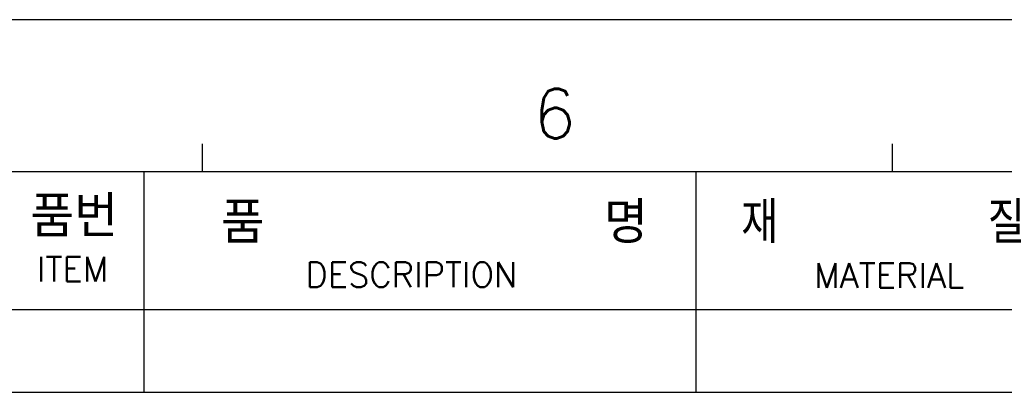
# Model space of a CAD drawing. Header units: millimetres. Extents: x 1095 to 2053, y 0 to 677.
# Tile 18 of 19: x 1692 to 1855, y 616 to 677. Entities that reach past the tile are written whole.
import ezdxf

# ---------------------------------------------------------------- set-up
doc = ezdxf.new("R2010")
doc.units = ezdxf.units.MM
doc.header["$LTSCALE"] = 0.3
doc.layers.add('AM_0', color=7, linetype='Continuous', lineweight=30)
doc.styles.add('WHGTXT', font='simplex', dxfattribs={"bigfont": 'whgtxt'})

# ---------------------------------------------------------------- blocks, each defined once
blk = doc.blocks.new('A$C759C226F')
at = {"linetype": 'Continuous'}
blk.add_line((334.43, 236.49), (0, 236.49), dxfattribs=at)
for p, q in [((218.972, 229.324), (218.972, 227.731)), ((258.785, 229.324), (258.785, 227.731)), ((19.907, 227.731), (326.468, 227.731)), ((215.628, 214.991), (215.628, 227.731)), ((247.478, 214.991), (247.478, 227.731)), ((183.777, 219.768), (326.468, 219.768)), ((183.777, 214.991), (326.468, 214.991))]:
    blk.add_line(p, q)
at = {"style": 'WHGTXT'}
for s, height, p in [('6', 2.867, (238.079, 229.632)), ('품번', 2.3888, (209.057, 223.943)), ('품           명', 2.38879, (220.048, 223.594)), ('재        질 ', 2.38879, (250.055, 223.594)), ('ITEM ', 1.4333, (209.441, 221.375)), ('DESCRIPTION', 1.43327, (224.933, 221.061)), ('MATERIAL', 1.4333, (254.277, 221.014))]:
    blk.add_text(s, height=height, dxfattribs=at).set_placement(p)

msp = doc.modelspace()

# ---------------------------------------------------------------- block references
at = {"layer": 'AM_0', "xscale": 2.864018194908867, "yscale": 2.864018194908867, "zscale": 2.864018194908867}
msp.add_blockref('A$C759C226F', (1094.96, 0), dxfattribs=at)

doc.saveas('drawing.dxf')
